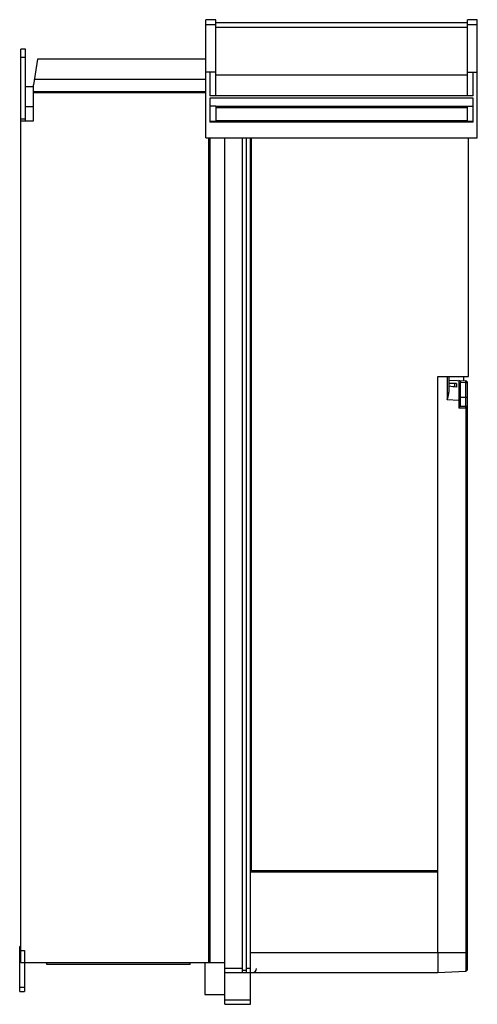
# Model space of a CAD drawing. Header units: millimetres. Extents: x 99 to 329, y 48 to 543.
import ezdxf

# ---------------------------------------------------------------- set-up
doc = ezdxf.new("R2010")
doc.units = ezdxf.units.MM
doc.header["$LTSCALE"] = 38.41285
doc.layers.get('0').update_dxf_attribs({"linetype": 'CONTINUOUS'})

msp = doc.modelspace()

# ---------------------------------------------------------------- linework, layer by layer
at = {"color": 7, "linetype": 'Continuous'}
for p, q in [((192.65, 483.47), (192.65, 542.77)), ((197.65, 542.77), (192.65, 542.77)), ((192.65, 540.36), (197.65, 540.36)), ((197.65, 504.47), (197.65, 542.77)), ((324.05, 541.27), (197.65, 541.27)), ((324.05, 504.47), (324.05, 542.77)), ((329.05, 542.77), (324.05, 542.77)), ((324.05, 540.36), (329.05, 540.36)), ((329.05, 483.47), (329.05, 542.77)), ((197.65, 538.94), (324.05, 538.94)), ((99.65, 68.97), (99.65, 527.97)), ((102.15, 527.97), (99.65, 527.97)), ((102.15, 491.97), (102.15, 527.97)), ((99.65, 523.97), (102.15, 523.97)), ((108.15, 522.97), (106.15, 509.97)), ((192.65, 522.97), (108.15, 522.97)), ((197.65, 516.47), (192.65, 516.47)), ((194.65, 516.47), (194.65, 504.47)), ((324.05, 514.97), (197.65, 514.97)), ((324.05, 516.47), (329.05, 516.47)), ((327.05, 504.47), (327.05, 516.47)), ((106.15, 491.97), (106.15, 509.97)), ((192.65, 512.66), (106.57, 512.66)), ((106.15, 508.97), (102.15, 508.97)), ((106.15, 506.67), (192.65, 506.67)), ((192.65, 506.07), (106.15, 506.07)), ((327.05, 504.47), (194.65, 504.47)), ((194.65, 503.33), (194.65, 491.31)), ((327.05, 503.33), (194.65, 503.33)), ((327.05, 491.31), (327.05, 503.33)), ((106.15, 498.97), (102.15, 498.97)), ((197.65, 499.35), (194.65, 499.35)), ((197.65, 499.35), (197.65, 491.67)), ((324.05, 499.17), (197.65, 499.17)), ((324.05, 498.39), (197.65, 498.39)), ((324.05, 491.67), (324.05, 499.35)), ((324.05, 499.35), (327.05, 499.35)), ((99.65, 492.97), (102.15, 492.97)), ((99.65, 491.97), (106.15, 491.97)), ((327.05, 491.67), (194.65, 491.67)), ((327.05, 491.31), (194.65, 491.31)), ((324.05, 492.02), (197.65, 492.02)), ((324.05, 491.84), (197.65, 491.84)), ((192.65, 483.47), (329.05, 483.47)), ((194.15, 68.97), (194.15, 483.47)), ((194.65, 483.47), (194.65, 68.97)), ((202.15, 47.97), (202.15, 483.47)), ((211.15, 63.97), (211.15, 483.47)), ((213.15, 63.97), (213.15, 483.47)), ((215.15, 47.97), (215.15, 483.47)), ((215.65, 114.97), (215.65, 483.47)), ((324.65, 363.47), (324.65, 483.47)), ((309.15, 363.47), (324.65, 363.47)), ((309.15, 114.47), (309.15, 363.47)), ((313.91, 363.47), (313.91, 351.73)), ((314.85, 355.93), (314.85, 363.47)), ((314.85, 361.67), (323.21, 361.23)), ((322.35, 361.28), (322.35, 363.47)), ((318.65, 359.97), (314.85, 359.97)), ((317.65, 359.97), (317.65, 358.21)), ((318.65, 359.97), (318.65, 358.1)), ((323.17, 360.23), (320.65, 360.39)), ((320.65, 348.57), (320.65, 360.39)), ((324.15, 360.23), (323.17, 360.23)), ((323.17, 360.23), (323.17, 348.52)), ((324.15, 65.7), (324.15, 360.23)), ((319.71, 351.43), (313.91, 351.73)), ((319.71, 351.43), (320.65, 351.43)), ((319.71, 351.43), (319.71, 347.58)), ((324.15, 352.97), (320.65, 352.97)), ((323.21, 347.52), (319.71, 347.58)), ((320.65, 348.57), (323.17, 348.52)), ((323.21, 347.52), (324.15, 347.52)), ((323.21, 347.52), (323.21, 64.7)), ((215.15, 117.47), (215.65, 117.47)), ((215.15, 114.47), (309.15, 114.47)), ((309.15, 114.97), (215.65, 114.97)), ((309.2, 73.97), (309.15, 114.47)), ((99.65, 76.97), (99.15, 76.97)), ((99.15, 54.47), (99.15, 76.97)), ((99.15, 74.97), (101.65, 74.97)), ((101.65, 74.97), (101.65, 54.47)), ((215.15, 73.97), (324.15, 73.97)), ((309.2, 73.97), (309.2, 63.97)), ((99.65, 68.97), (202.15, 68.97)), ((112.85, 67.97), (112.85, 68.97)), ((184.85, 67.97), (112.85, 67.97)), ((184.85, 67.97), (184.85, 68.97)), ((192.15, 68.97), (192.15, 52.97)), ((211.15, 65.97), (202.15, 65.97)), ((213.15, 64.97), (211.15, 64.97)), ((215.15, 65.97), (213.15, 65.97)), ((309.2, 63.97), (323.21, 64.7)), ((202.15, 63.97), (309.2, 63.97)), ((101.65, 56.47), (99.15, 56.47)), ((99.15, 54.47), (101.65, 54.47)), ((192.15, 52.97), (202.15, 52.97)), ((215.15, 49.97), (202.15, 49.97)), ((202.15, 47.97), (215.15, 47.97))]:
    msp.add_line(p, q, dxfattribs=at)
for centre, radius, start, end in [((319.65, 360.42), 1, 27.1436, 86.9987), ((323.15, 360.23), 1, 0, 87), ((323.15, 347.52), 1, 0, 89), ((216.15, 65.97), 2, 270, 360), ((323.15, 65.7), 1, 273, 360)]:
    msp.add_arc(centre, radius, start, end, dxfattribs=at)
msp.add_ellipse((175.37, 358.97), major_axis=(191.07, -10.01), ratio=0.052264, start_param=0.725599, end_param=0.75517, dxfattribs=at)
for points, knots in [([(319.71, 361.41), (319.71, 361.41), (319.71, 361.39), (319.71, 361.36), (319.71, 361.3), (319.72, 361.21), (319.72, 361.11), (319.72, 360.92), (319.72, 360.62), (319.73, 360.21), (319.73, 359.7), (319.73, 359.12), (319.73, 358.2), (319.73, 356.9), (319.72, 355.2), (319.72, 353.35), (319.71, 352.08), (319.71, 351.43)], [0, 0, 0, 0, 0.001267, 0.004913, 0.010945, 0.019358, 0.030131, 0.043232, 0.076293, 0.118258, 0.168703, 0.227155, 0.293054, 0.444582, 0.617418, 0.805003, 1, 1, 1, 1]), ([(323.21, 361.23), (323.21, 361.23), (323.21, 361.22), (323.21, 361.21), (323.21, 361.18), (323.21, 361.14), (323.21, 361.05), (323.2, 360.93), (323.2, 360.78), (323.19, 360.54), (323.18, 360.36), (323.17, 360.23)], [0, 0, 0, 0, 0.005134, 0.019645, 0.043501, 0.076544, 0.169011, 0.293229, 0.44461, 0.617471, 1, 1, 1, 1]), ([(320.54, 360.87), (320.56, 360.84), (320.63, 360.68), (320.66, 360.52), (320.65, 360.39)], [0, 0, 0, 0, 0.238776, 1, 1, 1, 1]), ([(313.91, 351.73), (314.13, 352.43), (314.46, 353.48), (314.78, 354.89), (314.85, 355.59), (314.85, 355.93)], [0, 0, 0, 0, 0.512296, 0.760734, 1, 1, 1, 1]), ([(320.66, 348.56), (320.66, 348.56), (320.65, 348.55), (320.63, 348.53), (320.6, 348.49), (320.54, 348.43), (320.45, 348.34), (320.33, 348.2), (320.19, 348.06), (319.98, 347.85), (319.82, 347.69), (319.71, 347.58)], [0, 0, 0, 0, 0.008638, 0.030116, 0.063133, 0.106335, 0.217659, 0.35271, 0.50307, 0.663694, 1, 1, 1, 1]), ([(323.17, 348.52), (323.18, 348.52), (323.18, 348.48), (323.19, 348.44), (323.2, 348.34), (323.2, 348.22), (323.21, 348.07), (323.21, 347.83), (323.21, 347.65), (323.21, 347.52)], [0, 0, 0, 0, 0.021703, 0.079137, 0.171654, 0.295637, 0.446583, 0.618865, 1, 1, 1, 1])]:
    msp.add_open_spline(points, degree=3, knots=knots, dxfattribs=at)

doc.saveas('drawing.dxf')
